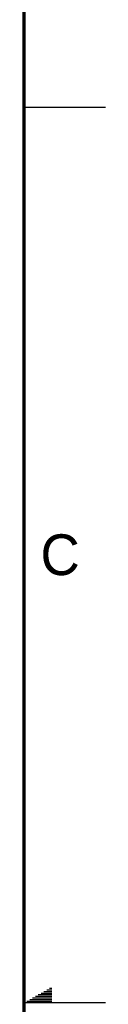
# Model space of a CAD drawing. Header units: inches. Extents: x 0 to 34, y 0 to 22.
# Tile 79 of 80: x 33.5 to 34, y 11 to 17. Entities that reach past the tile are written whole.
import ezdxf

# ---------------------------------------------------------------- set-up
doc = ezdxf.new("R2010")
doc.units = ezdxf.units.IN
doc.header["$LTSCALE"] = 1.87
doc.header["$MEASUREMENT"] = 0
doc.layers.get('0').update_dxf_attribs({"linetype": 'CONTINUOUS'})
doc.styles.get("Standard").update_dxf_attribs({"font": 'txt', "width": 0.8})

msp = doc.modelspace()

# ---------------------------------------------------------------- linework, layer by layer
at = {"color": 2, "linetype": 'CONTINUOUS'}
for p, q in [((33.5, 16.5), (34, 16.5)), ((33.6213, 11.07), (33.6697, 11.07)), ((33.6386, 11.08), (33.6697, 11.08)), ((33.6559, 11.09), (33.6697, 11.09)), ((33.5173, 11.01), (33.6697, 11.01)), ((33.5347, 11.02), (33.6697, 11.02)), ((33.552, 11.03), (33.6697, 11.03)), ((33.5693, 11.04), (33.6697, 11.04)), ((33.5866, 11.05), (33.6697, 11.05)), ((33.6039, 11.06), (33.6697, 11.06)), ((34, 11), (33.5, 11))]:
    msp.add_line(p, q, dxfattribs=at)
at = {"color": 7, "linetype": 'CONTINUOUS', "const_width": 0.02}
msp.add_lwpolyline([(33.5, 0.5), (33.5, 21.5)], dxfattribs=at)

# ---------------------------------------------------------------- texts
at = {"color": 2, "linetype": 'CONTINUOUS'}
msp.add_text('C', height=0.25, dxfattribs=at).set_placement((33.6004, 13.6267))

doc.saveas('drawing.dxf')
